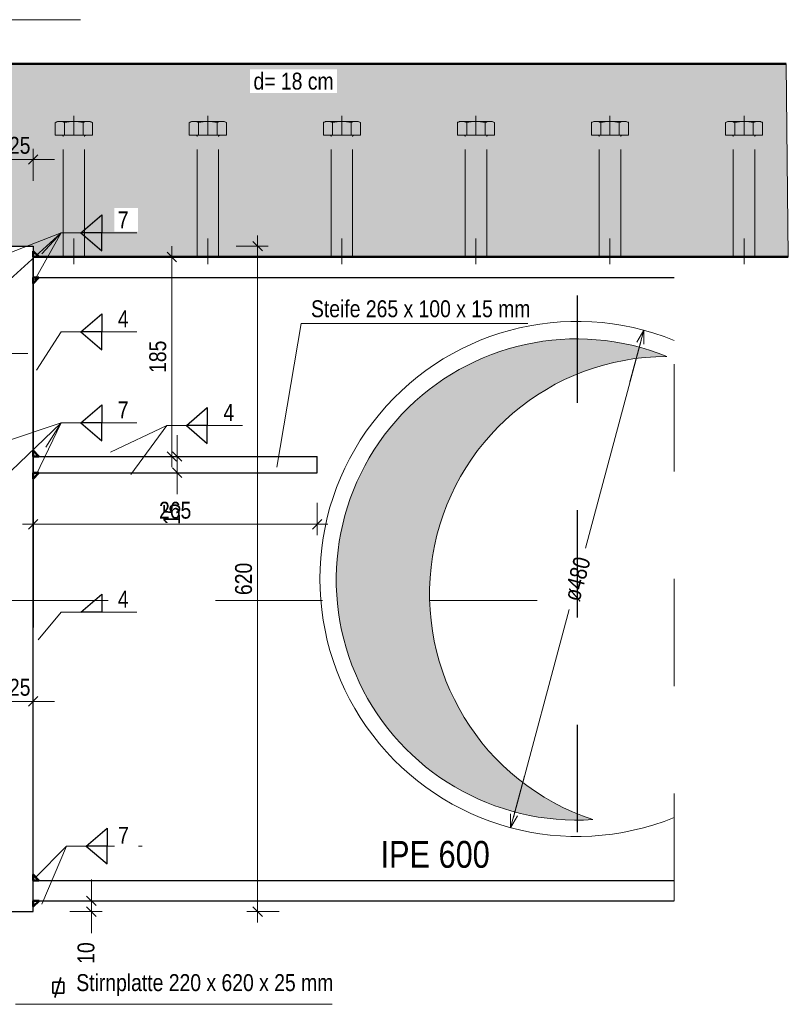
# Model space of a CAD drawing. Header units: millimetres. Extents: x 0 to 6.08, y 0 to 5.27.
# Tile 16 of 54: x 0.89 to 1.6, y 1.73 to 2.65. Entities that reach past the tile are written whole.
import ezdxf

# ---------------------------------------------------------------- set-up
doc = ezdxf.new("R2010")
doc.units = ezdxf.units.MM
doc.linetypes.add('DASHDOT', pattern=[1, 0.5, -0.25, 0, -0.25])
doc.linetypes.add('HIDDEN', pattern=[0.375, 0.25, -0.125])
doc.styles.add('Arial Narrow', font='ARIALN.TTF')
doc.dimstyles.new('Arch_Strakon_dimstyle', dxfattribs={"dimtxt": 1.575, "dimasz": 1, "dimexe": 1.25, "dimexo": 0.0625, "dimgap": 1, "dimtad": 0, "dimdec": 5, "dimzin": 12, "dimdsep": 46, "dimtxsty": 'Arial Narrow', "dimblk": 'Arrowhead_Tick', "dimsah": 1, "dimcen": 0, "dimse1": 1, "dimse2": 1, "dimclrd": 6, "dimclrt": 2, "dimazin": 0, "dimtfac": 1, "dimtdec": 4, "dimtmove": 0, "dimatfit": 3, "dimldrblk": 'NONE', "dimfxl": 1, "dimtvp": 1, "dimtolj": 1, "dimtzin": 0, "dimlwd": 13, "dimarcsym": 2})
doc.dimstyles.new('Radial_Strakon_dimstyle', dxfattribs={"dimtxt": 1.575, "dimasz": 1, "dimexe": 1.25, "dimexo": 0.0625, "dimgap": 1, "dimtad": 0, "dimdec": 5, "dimzin": 12, "dimdsep": 46, "dimtxsty": 'Arial Narrow', "dimblk": 'Arrowhead_Radial_Reverse', "dimsah": 1, "dimcen": 0, "dimse1": 1, "dimse2": 1, "dimclrd": 6, "dimclrt": 2, "dimazin": 0, "dimtfac": 1, "dimtdec": 4, "dimtmove": 0, "dimatfit": 3, "dimldrblk": 'NONE', "dimfxl": 1, "dimtvp": 1, "dimtolj": 1, "dimtzin": 0, "dimlwd": 13, "dimarcsym": 2})
pattern_1 = [(45, (0, 0), (-0.0031819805, 0.0031819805), [0, -0.0075])]
pattern_2 = [(135, (0, 0), (-0.0031819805, -0.0031819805), [0, -0.0075])]

# ---------------------------------------------------------------- blocks, each defined once
blk = doc.blocks.new('Arrowhead_Tick')
at = {"color": 0, "linetype": 'Continuous', "lineweight": -2, "ltscale": 0.2}
for p, q in [((0, 2), (0, -1)), ((-1, 0), (0, 0)), ((1, 0), (0, 0))]:
    blk.add_line(p, q, dxfattribs=at)
at = {"color": 2, "linetype": 'Continuous', "lineweight": 35, "ltscale": 0.2}
blk.add_line((0.442, 0.442), (-0.442, -0.442), dxfattribs=at)
blk = doc.blocks.new('*D31')
at = {"color": 6, "linetype": 'Continuous', "lineweight": 13}
blk.add_line((0.91062, 2.18057), (1.15562, 2.18057), dxfattribs=at)
at = {"layer": 'Defpoints', "color": 0}
for p in [(0.90062, 2.2287), (1.16562, 2.2287), (1.16562, 2.18057)]:
    blk.add_point(p, dxfattribs=at)
at = {"color": 6, "lineweight": 13, "xscale": 0.01, "yscale": 0.01, "zscale": 0.01}
blk.add_blockref('Arrowhead_Tick', (1.16562, 2.18057), dxfattribs=at)
at = {"color": 6, "lineweight": 13, "xscale": 0.01, "yscale": 0.01, "zscale": 0.01, "rotation": 180}
blk.add_blockref('Arrowhead_Tick', (0.90062, 2.18057), dxfattribs=at)
at = {"color": 2, "lineweight": 35, "insert": (1.03312, 2.19361), "char_height": 0.01575, "attachment_point": 5, "style": 'Arial Narrow'}
blk.add_mtext('\\A1;265', dxfattribs=at)
blk = doc.blocks.new('_None')
blk = doc.blocks.new('*D38')
at = {"color": 6, "linetype": 'Continuous', "lineweight": 13}
for p, q in [((1.035, 2.2537), (1.035, 2.2637)), ((1.035, 2.2287), (1.035, 2.2437)), ((1.035, 2.2187), (1.035, 2.2087))]:
    blk.add_line(p, q, dxfattribs=at)
at = {"layer": 'Defpoints', "color": 0}
for p in [(1.035, 2.2437), (1.16562, 2.2437), (1.16562, 2.2287)]:
    blk.add_point(p, dxfattribs=at)
at = {"color": 6, "lineweight": 13, "xscale": 0.01, "yscale": 0.01, "zscale": 0.01}
for p, rotation in [((1.035, 2.2437), 270), ((1.035, 2.2287), 90)]:
    blk.add_blockref('Arrowhead_Tick', p, dxfattribs=dict(at, rotation=rotation))
at = {"color": 2, "lineweight": 35, "insert": (1.03, 2.19001), "char_height": 0.01575, "attachment_point": 5, "rotation": 90, "style": 'Arial Narrow'}
blk.add_mtext('\\A1;15', dxfattribs=at)
blk = doc.blocks.new('*D39')
at = {"color": 6, "linetype": 'Continuous', "lineweight": 13}
blk.add_line((1.03, 2.2537), (1.03, 2.4197), dxfattribs=at)
at = {"layer": 'Defpoints', "color": 0}
for p in [(1.03, 2.4297), (1.49854, 2.4297), (1.16562, 2.2437)]:
    blk.add_point(p, dxfattribs=at)
at = {"color": 6, "lineweight": 13, "xscale": 0.01, "yscale": 0.01, "zscale": 0.01}
for p, rotation in [((1.03, 2.4297), 90.00000000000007), ((1.03, 2.2437), 270.0000000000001)]:
    blk.add_blockref('Arrowhead_Tick', p, dxfattribs=dict(at, rotation=rotation))
at = {"color": 2, "lineweight": 35, "insert": (1.01696, 2.3367), "char_height": 0.01575, "attachment_point": 5, "rotation": 90, "style": 'Arial Narrow'}
blk.add_mtext('\\A1;185', dxfattribs=at)
blk = doc.blocks.new('*D45')
at = {"color": 6, "linetype": 'Continuous', "lineweight": 13}
for p, q in [((0.86562, 2.52057), (0.85562, 2.52057)), ((0.87562, 2.52057), (0.90062, 2.52057)), ((0.91062, 2.52057), (0.92062, 2.52057))]:
    blk.add_line(p, q, dxfattribs=at)
at = {"layer": 'Defpoints', "color": 0}
for p in [(0.90062, 2.52057), (0.90062, 2.4397), (0.87562, 2.4297)]:
    blk.add_point(p, dxfattribs=at)
at = {"color": 6, "lineweight": 13, "xscale": 0.01, "yscale": 0.01, "zscale": 0.01}
blk.add_blockref('Arrowhead_Tick', (0.87562, 2.52057), dxfattribs=at)
at = {"color": 6, "lineweight": 13, "xscale": 0.01, "yscale": 0.01, "zscale": 0.01, "rotation": 180}
blk.add_blockref('Arrowhead_Tick', (0.90062, 2.52057), dxfattribs=at)
at = {"color": 2, "lineweight": 35, "insert": (0.88812, 2.53361), "char_height": 0.01575, "attachment_point": 5, "style": 'Arial Narrow'}
blk.add_mtext('\\A1;25', dxfattribs=at)
blk = doc.blocks.new('*D51')
at = {"color": 6, "linetype": 'Continuous', "lineweight": 13}
for p, q in [((0.84562, 2.01559), (0.83562, 2.01559)), ((0.85562, 2.01559), (0.87562, 2.01559)), ((0.88562, 2.01559), (0.89562, 2.01559))]:
    blk.add_line(p, q, dxfattribs=at)
at = {"layer": 'Defpoints', "color": 0}
for p in [(0.87562, 2.01559), (0.85562, 1.92411), (0.87562, 1.8197)]:
    blk.add_point(p, dxfattribs=at)
at = {"color": 6, "lineweight": 13, "xscale": 0.01, "yscale": 0.01, "zscale": 0.01}
for p, rotation in [((0.85562, 2.01559), 359.9999999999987), ((0.87562, 2.01559), 179.9999999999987)]:
    blk.add_blockref('Arrowhead_Tick', p, dxfattribs=dict(at, rotation=rotation))
at = {"color": 2, "lineweight": 35, "insert": (0.86562, 2.02863), "char_height": 0.01575, "attachment_point": 5, "style": 'Arial Narrow'}
blk.add_mtext('\\A1;20', dxfattribs=at)
blk = doc.blocks.new('*D52')
at = {"color": 6, "linetype": 'Continuous', "lineweight": 13}
for p, q in [((0.86562, 2.01559), (0.85562, 2.01559)), ((0.87562, 2.01559), (0.90062, 2.01559)), ((0.91062, 2.01559), (0.92062, 2.01559))]:
    blk.add_line(p, q, dxfattribs=at)
at = {"layer": 'Defpoints', "color": 0}
for p in [(0.90062, 2.01559), (0.90062, 1.8297), (0.87562, 1.8197)]:
    blk.add_point(p, dxfattribs=at)
at = {"color": 6, "lineweight": 13, "xscale": 0.01, "yscale": 0.01, "zscale": 0.01}
blk.add_blockref('Arrowhead_Tick', (0.87562, 2.01559), dxfattribs=at)
at = {"color": 6, "lineweight": 13, "xscale": 0.01, "yscale": 0.01, "zscale": 0.01, "rotation": 180}
blk.add_blockref('Arrowhead_Tick', (0.90062, 2.01559), dxfattribs=at)
at = {"color": 2, "lineweight": 35, "insert": (0.88812, 2.02863), "char_height": 0.01575, "attachment_point": 5, "style": 'Arial Narrow'}
blk.add_mtext('\\A1;25', dxfattribs=at)
blk = doc.blocks.new('*D158')
at = {"color": 6, "linetype": 'Continuous', "lineweight": 13}
for p, q in [((0.955, 1.8397), (0.955, 1.8497)), ((0.955, 1.8197), (0.955, 1.8297)), ((0.955, 1.8097), (0.955, 1.7997))]:
    blk.add_line(p, q, dxfattribs=at)
at = {"layer": 'Defpoints', "color": 0}
for p in [(0.90062, 1.8297), (0.955, 1.8297), (0.90062, 1.8197)]:
    blk.add_point(p, dxfattribs=at)
at = {"color": 6, "lineweight": 13, "xscale": 0.01, "yscale": 0.01, "zscale": 0.01}
for p, rotation in [((0.955, 1.8297), 270), ((0.955, 1.8197), 90)]:
    blk.add_blockref('Arrowhead_Tick', p, dxfattribs=dict(at, rotation=rotation))
at = {"color": 2, "lineweight": 35, "insert": (0.95, 1.78108), "char_height": 0.01575, "attachment_point": 5, "rotation": 90, "style": 'Arial Narrow'}
blk.add_mtext('\\A1;10', dxfattribs=at)
blk = doc.blocks.new('*D159')
at = {"color": 6, "linetype": 'Continuous', "lineweight": 13}
blk.add_line((1.11, 1.8297), (1.11, 2.4297), dxfattribs=at)
at = {"layer": 'Defpoints', "color": 0}
for p in [(0.87562, 2.4397), (1.11, 2.4397), (0.90062, 1.8197)]:
    blk.add_point(p, dxfattribs=at)
at = {"color": 6, "lineweight": 13, "xscale": 0.01, "yscale": 0.01, "zscale": 0.01}
for p, rotation in [((1.11, 2.4397), 90), ((1.11, 1.8197), 270)]:
    blk.add_blockref('Arrowhead_Tick', p, dxfattribs=dict(at, rotation=rotation))
at = {"color": 2, "lineweight": 35, "insert": (1.09696, 2.1297), "char_height": 0.01575, "attachment_point": 5, "rotation": 90, "style": 'Arial Narrow'}
blk.add_mtext('\\A1;620', dxfattribs=at)
blk = doc.blocks.new('Arrowhead_Radial_Reverse')
at = {"color": 0, "linetype": 'Continuous', "lineweight": -2, "ltscale": 0.2}
for p, q in [((0, 0), (-5, 0)), ((0, 0), (-1.25, 0.335)), ((-1.25, -0.335), (0, 0))]:
    blk.add_line(p, q, dxfattribs=at)
blk = doc.blocks.new('*D270')
at = {"color": 6, "linetype": 'Continuous', "lineweight": 13}
for p, q in [((1.41568, 2.15822), (1.46757, 2.35187)), ((1.4004, 2.10119), (1.34851, 1.90754))]:
    blk.add_line(p, q, dxfattribs=at)
at = {"layer": 'Defpoints', "color": 0}
for p in [(1.46757, 2.35187), (1.34851, 1.90754)]:
    blk.add_point(p, dxfattribs=at)
at = {"color": 6, "lineweight": 13, "xscale": 0.01, "yscale": 0.01, "zscale": 0.01}
for p, rotation in [((1.47015, 2.36153), 75.00000000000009), ((1.34592, 1.89788), 255.0000000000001)]:
    blk.add_blockref('Arrowhead_Radial_Reverse', p, dxfattribs=dict(at, rotation=rotation))
at = {"color": 2, "lineweight": 35, "insert": (1.40804, 2.1297), "char_height": 0.01575, "attachment_point": 5, "rotation": 75, "style": 'Arial Narrow'}
blk.add_mtext('\\A1;ø480', dxfattribs=at)

msp = doc.modelspace()

# ---------------------------------------------------------------- hatches: boundary and pattern name
at = {"lineweight": 18, "true_color": 0xceffce}
msp.add_hatch(color=254, dxfattribs=at).paths.add_polyline_path([(1.602911, 2.609705), (1.604916, 2.429705), (0.906264, 2.429705), (0.900617, 2.43501), (0.900617, 2.439705), (0.875617, 2.439705), (0.875617, 2.43501), (0.869971, 2.429705), (0.605617, 2.429705), (0.605617, 2.359705), (0.282793, 2.359705), (0.282793, 2.609705)])
at = {"lineweight": 18}
h = msp.add_hatch(dxfattribs=at)
h.set_pattern_fill('punkt', color=5, scale=0.01, angle=135, style=0, pattern_type=2)
h.set_pattern_definition(pattern_2)
h.paths.add_polyline_path([(0.906264, 2.429705), (0.900617, 2.429705), (0.900617, 2.43501)])
h = msp.add_hatch(dxfattribs=at)
h.set_pattern_fill('punkt', color=5, scale=0.01, angle=45, style=0, pattern_type=2)
h.set_pattern_definition(pattern_1)
h.paths.add_polyline_path([(0.900617, 2.405058), (0.900617, 2.410705), (0.905923, 2.410705)])
at = {"lineweight": 18, "true_color": 0xdfdfdf}
msp.add_hatch(color=254, dxfattribs=at).paths.add_polyline_path([(1.487873, 2.338465), (1.4841, 2.339874), (1.480302, 2.341216), (1.47648, 2.342489), (1.472636, 2.343694), (1.468771, 2.344829), (1.464887, 2.345895), (1.460984, 2.34689), (1.457063, 2.347815), (1.453127, 2.34867), (1.449176, 2.349454), (1.445211, 2.350167), (1.441235, 2.350808), (1.437247, 2.351378), (1.43325, 2.351876), (1.429244, 2.352302), (1.425232, 2.352656), (1.421214, 2.352938), (1.417191, 2.353148), (1.413165, 2.353286), (1.409138, 2.353351), (1.40511, 2.353344), (1.401082, 2.353264), (1.397057, 2.353112), (1.393035, 2.352888), (1.389018, 2.352592), (1.385007, 2.352223), (1.381003, 2.351782), (1.377007, 2.35127), (1.373022, 2.350686), (1.369048, 2.35003), (1.365086, 2.349303), (1.361137, 2.348505), (1.357204, 2.347636), (1.353287, 2.346697), (1.349387, 2.345687), (1.345507, 2.344608), (1.341646, 2.343459), (1.337806, 2.342241), (1.333989, 2.340954), (1.330196, 2.339599), (1.326428, 2.338175), (1.322686, 2.336685), (1.318971, 2.335127), (1.315285, 2.333503), (1.311629, 2.331812), (1.308003, 2.330057), (1.30441, 2.328236), (1.30085, 2.326352), (1.297324, 2.324403), (1.293834, 2.322392), (1.290381, 2.320318), (1.286966, 2.318183), (1.283589, 2.315986), (1.280253, 2.313729), (1.276957, 2.311413), (1.273704, 2.309038), (1.270494, 2.306605), (1.267328, 2.304114), (1.264207, 2.301567), (1.261133, 2.298964), (1.258106, 2.296307), (1.255127, 2.293595), (1.252197, 2.290831), (1.249318, 2.288014), (1.246489, 2.285146), (1.243713, 2.282228), (1.240989, 2.27926), (1.238319, 2.276244), (1.235704, 2.27318), (1.233144, 2.27007), (1.230641, 2.266914), (1.228195, 2.263714), (1.225806, 2.26047), (1.223476, 2.257184), (1.221206, 2.253857), (1.218996, 2.25049), (1.216846, 2.247083), (1.214758, 2.243638), (1.212733, 2.240156), (1.21077, 2.236639), (1.208871, 2.233087), (1.207036, 2.229501), (1.205265, 2.225883), (1.20356, 2.222233), (1.201921, 2.218554), (1.200348, 2.214845), (1.198842, 2.211109), (1.197403, 2.207347), (1.196033, 2.203559), (1.19473, 2.199748), (1.193496, 2.195913), (1.192332, 2.192057), (1.191236, 2.188181), (1.190211, 2.184285), (1.189255, 2.180372), (1.188371, 2.176442), (1.187556, 2.172497), (1.186813, 2.168539), (1.186141, 2.164567), (1.185541, 2.160584), (1.185012, 2.15659), (1.184555, 2.152588), (1.18417, 2.148579), (1.183858, 2.144563), (1.183617, 2.140542), (1.183449, 2.136517), (1.183353, 2.13249), (1.183329, 2.128462), (1.183378, 2.124434), (1.183499, 2.120408), (1.183692, 2.116385), (1.183958, 2.112365), (1.184295, 2.108351), (1.184705, 2.104344), (1.185187, 2.100345), (1.185741, 2.096355), (1.186366, 2.092376), (1.187062, 2.088408), (1.18783, 2.084454), (1.188669, 2.080514), (1.189578, 2.07659), (1.190558, 2.072683), (1.191607, 2.068794), (1.192727, 2.064925), (1.193915, 2.061076), (1.195173, 2.057249), (1.196499, 2.053446), (1.197894, 2.049667), (1.199356, 2.045913), (1.200885, 2.042187), (1.202481, 2.038488), (1.204143, 2.034819), (1.20587, 2.03118), (1.207663, 2.027573), (1.209521, 2.023999), (1.211442, 2.020458), (1.213427, 2.016953), (1.215474, 2.013484), (1.217583, 2.010052), (1.219754, 2.006659), (1.221985, 2.003305), (1.224276, 1.999992), (1.226626, 1.996721), (1.229034, 1.993492), (1.231501, 1.990307), (1.234024, 1.987167), (1.236603, 1.984073), (1.239237, 1.981026), (1.241926, 1.978026), (1.244667, 1.975075), (1.247462, 1.972174), (1.250308, 1.969324), (1.253205, 1.966525), (1.256152, 1.963779), (1.259148, 1.961086), (1.262191, 1.958447), (1.265282, 1.955864), (1.268418, 1.953336), (1.271599, 1.950865), (1.274825, 1.948452), (1.278093, 1.946097), (1.281402, 1.943801), (1.284753, 1.941565), (1.288143, 1.93939), (1.291572, 1.937276), (1.295038, 1.935223), (1.29854, 1.933234), (1.302078, 1.931307), (1.305649, 1.929445), (1.309254, 1.927647), (1.31289, 1.925914), (1.316557, 1.924246), (1.320253, 1.922645), (1.323977, 1.92111), (1.327729, 1.919643), (1.331506, 1.918243), (1.335307, 1.916911), (1.339132, 1.915648), (1.342979, 1.914454), (1.346847, 1.913329), (1.350735, 1.912274), (1.35464, 1.911288), (1.358563, 1.910373), (1.362502, 1.909529), (1.366455, 1.908755), (1.370421, 1.908053), (1.3744, 1.907422), (1.378389, 1.906863), (1.382387, 1.906375), (1.386394, 1.90596), (1.390407, 1.905616), (1.394426, 1.905345), (1.398449, 1.905145), (1.402475, 1.905018), (1.406503, 1.904964), (1.410531, 1.904982), (1.414558, 1.905072), (1.418583, 1.905234), (1.422604, 1.905469), (1.41895, 1.906705), (1.415318, 1.908004), (1.41171, 1.909367), (1.408125, 1.910792), (1.404566, 1.912279), (1.401033, 1.913828), (1.397528, 1.915439), (1.394052, 1.91711), (1.390605, 1.918842), (1.387189, 1.920634), (1.383805, 1.922485), (1.380453, 1.924394), (1.377135, 1.926362), (1.373852, 1.928387), (1.370605, 1.930469), (1.367395, 1.932607), (1.364222, 1.934802), (1.361088, 1.937051), (1.357994, 1.939354), (1.35494, 1.941711), (1.351928, 1.94412), (1.348959, 1.946582), (1.346033, 1.949096), (1.343151, 1.95166), (1.340314, 1.954273), (1.337523, 1.956936), (1.334779, 1.959647), (1.332083, 1.962406), (1.329435, 1.965211), (1.326836, 1.968061), (1.324288, 1.970957), (1.32179, 1.973897), (1.319344, 1.976879), (1.316951, 1.979904), (1.31461, 1.98297), (1.312323, 1.986077), (1.310091, 1.989223), (1.307914, 1.992407), (1.305793, 1.995629), (1.303728, 1.998887), (1.30172, 2.002181), (1.29977, 2.005509), (1.297879, 2.008871), (1.296046, 2.012265), (1.294273, 2.015691), (1.29256, 2.019147), (1.290907, 2.022632), (1.289315, 2.026146), (1.287785, 2.029686), (1.286316, 2.033253), (1.28491, 2.036845), (1.283567, 2.040461), (1.282287, 2.0441), (1.281071, 2.047761), (1.279919, 2.051442), (1.278831, 2.055143), (1.277808, 2.058862), (1.276849, 2.062599), (1.275956, 2.066351), (1.275129, 2.070119), (1.274367, 2.0739), (1.273672, 2.077694), (1.273042, 2.0815), (1.272479, 2.085316), (1.271983, 2.089141), (1.271553, 2.092975), (1.271191, 2.096815), (1.270895, 2.100661), (1.270666, 2.104512), (1.270505, 2.108366), (1.270411, 2.112222), (1.270384, 2.116079), (1.270424, 2.119936), (1.270531, 2.123792), (1.270706, 2.127646), (1.270948, 2.131496), (1.271257, 2.135341), (1.271632, 2.13918), (1.272075, 2.143011), (1.272584, 2.146835), (1.27316, 2.150649), (1.273803, 2.154453), (1.274511, 2.158244), (1.275286, 2.162023), (1.276126, 2.165788), (1.277032, 2.169538), (1.278003, 2.173271), (1.279039, 2.176986), (1.28014, 2.180683), (1.281304, 2.184361), (1.282533, 2.188017), (1.283826, 2.191652), (1.285181, 2.195263), (1.286599, 2.19885), (1.28808, 2.202412), (1.289622, 2.205948), (1.291226, 2.209456), (1.292891, 2.212936), (1.294616, 2.216386), (1.296401, 2.219805), (1.298245, 2.223193), (1.300148, 2.226548), (1.302109, 2.22987), (1.304128, 2.233157), (1.306204, 2.236408), (1.308336, 2.239623), (1.310524, 2.242799), (1.312767, 2.245938), (1.315064, 2.249036), (1.317415, 2.252094), (1.319819, 2.255111), (1.322276, 2.258085), (1.324783, 2.261016), (1.327342, 2.263903), (1.32995, 2.266745), (1.332607, 2.269541), (1.335313, 2.27229), (1.338066, 2.274992), (1.340866, 2.277645), (1.343712, 2.280249), (1.346603, 2.282803), (1.349537, 2.285307), (1.352515, 2.287758), (1.355536, 2.290158), (1.358597, 2.292504), (1.361699, 2.294797), (1.364841, 2.297035), (1.368021, 2.299219), (1.371239, 2.301346), (1.374493, 2.303417), (1.377783, 2.305431), (1.381107, 2.307387), (1.384465, 2.309285), (1.387856, 2.311125), (1.391278, 2.312905), (1.394731, 2.314625), (1.398213, 2.316284), (1.401724, 2.317883), (1.405261, 2.31942), (1.408826, 2.320895), (1.412415, 2.322308), (1.416028, 2.323658), (1.419665, 2.324945), (1.423323, 2.326168), (1.427002, 2.327327), (1.430701, 2.328423), (1.434418, 2.329453), (1.438152, 2.330418), (1.441903, 2.331319), (1.445669, 2.332153), (1.449449, 2.332922), (1.453242, 2.333625), (1.457047, 2.334262), (1.460862, 2.334832), (1.464686, 2.335336), (1.468518, 2.335773), (1.472358, 2.336143), (1.476203, 2.336446), (1.480054, 2.336682), (1.483907, 2.336851), (1.487763, 2.336953), (1.491621, 2.336987)])
at = {"lineweight": 18}
h = msp.add_hatch(dxfattribs=at)
h.set_pattern_fill('punkt', color=5, scale=0.01, angle=45, style=0, pattern_type=2)
h.set_pattern_definition(pattern_1)
h.paths.add_polyline_path([(0.900617, 2.249352), (0.900617, 2.243705), (0.905923, 2.243705)])
h = msp.add_hatch(dxfattribs=at)
h.set_pattern_fill('punkt', color=5, scale=0.01, angle=45, style=0, pattern_type=2)
h.set_pattern_definition(pattern_1)
h.paths.add_polyline_path([(0.900617, 2.223058), (0.900617, 2.228705), (0.905923, 2.228705)])
h = msp.add_hatch(dxfattribs=at)
h.set_pattern_fill('punkt', color=5, scale=0.01, angle=45, style=0, pattern_type=2)
h.set_pattern_definition(pattern_1)
h.paths.add_polyline_path([(0.900617, 1.854352), (0.905923, 1.848705), (0.900617, 1.848705)])
h = msp.add_hatch(dxfattribs=at)
h.set_pattern_fill('punkt', color=5, scale=0.01, angle=135, style=0, pattern_type=2)
h.set_pattern_definition(pattern_2)
h.paths.add_polyline_path([(0.906264, 1.829705), (0.900617, 1.8244), (0.900617, 1.829705)])

# ---------------------------------------------------------------- linework, layer by layer
at = {"color": 6, "linetype": 'Continuous', "lineweight": 13}
for p, q in [((0.944884, 2.650792), (0.796546, 2.650792)), ((0.92684, 2.452127), (0.87329, 2.431309)), ((0.92684, 2.452127), (0.875466, 2.405741)), ((0.92684, 2.452127), (0.902122, 2.408461)), ((0.92684, 2.452127), (0.908633, 2.43272)), ((0.92684, 2.452127), (0.997506, 2.452127)), ((1.150598, 2.367834), (1.127781, 2.233754)), ((1.361923, 2.367834), (1.150598, 2.367834)), ((0.92684, 2.359978), (0.903667, 2.324347)), ((0.92684, 2.359978), (0.997506, 2.359978)), ((0.92684, 2.275098), (0.874745, 2.25765)), ((0.92684, 2.275098), (0.87982, 2.230246)), ((0.92684, 2.275098), (0.903165, 2.226186)), ((0.912626, 2.252352), (0.92684, 2.275098)), ((0.92684, 2.275098), (0.997506, 2.275098)), ((1.025326, 2.272721), (0.972965, 2.247712)), ((1.025326, 2.272721), (0.991628, 2.227085)), ((1.025326, 2.272721), (1.095992, 2.272721)), ((0.92684, 2.098751), (0.905438, 2.072896)), ((0.92684, 2.098751), (0.997506, 2.098751)), ((0.931808, 1.88082), (0.902122, 1.850949)), ((0.931808, 1.88082), (0.908633, 1.82669)), ((0.931808, 1.88082), (1.002475, 1.88082)), ((1.17942, 1.733316), (0.884377, 1.733316))]:
    msp.add_line(p, q, dxfattribs=at)
at = {"color": 4, "linetype": 'Continuous', "lineweight": 50}
for p, q in [((0.282793, 2.609705), (1.602911, 2.609705)), ((0.906264, 2.429705), (0.900617, 2.43501)), ((0.900617, 2.429705), (0.900617, 2.43501)), ((1.604916, 2.429705), (0.900617, 2.429705)), ((0.906264, 2.429705), (0.900617, 2.429705)), ((0.900617, 2.405058), (0.905923, 2.410705)), ((0.900617, 2.405058), (0.900617, 2.410705)), ((0.900617, 2.410705), (0.905923, 2.410705)), ((0.900617, 2.249352), (0.905923, 2.243705)), ((0.900617, 2.249352), (0.900617, 2.243705)), ((0.900617, 2.243705), (0.905923, 2.243705)), ((0.900617, 2.223058), (0.905923, 2.228705)), ((0.900617, 2.223058), (0.900617, 2.228705)), ((0.900617, 2.228705), (0.905923, 2.228705)), ((0.900617, 1.854352), (0.905923, 1.848705)), ((0.900617, 1.854352), (0.900617, 1.848705)), ((0.900617, 1.848705), (0.905923, 1.848705)), ((0.906264, 1.829705), (0.900617, 1.8244)), ((0.906264, 1.829705), (0.900617, 1.829705)), ((0.900617, 1.829705), (0.900617, 1.8244))]:
    msp.add_line(p, q, dxfattribs=at)
at = {"color": 9, "linetype": 'Continuous', "lineweight": 0}
msp.add_line((1.602911, 2.609705), (1.604916, 2.429705), dxfattribs=at)
at = {"color": 6, "linetype": 'HIDDEN', "lineweight": 13, "ltscale": 0.05}
for p, q in [((0.938617, 2.561081), (0.938617, 2.543081)), ((1.063617, 2.561081), (1.063617, 2.543081)), ((1.188617, 2.561081), (1.188617, 2.543081)), ((1.313617, 2.561081), (1.313617, 2.543081)), ((1.438617, 2.561081), (1.438617, 2.543081)), ((1.563617, 2.561081), (1.563617, 2.543081)), ((0.921297, 2.543081), (0.921297, 2.55492)), ((0.925627, 2.556081), (0.951608, 2.556081)), ((0.929957, 2.55492), (0.929957, 2.543081)), ((0.947278, 2.543081), (0.947278, 2.554913)), ((0.955938, 2.543081), (0.955938, 2.554913)), ((1.046297, 2.543081), (1.046297, 2.55492)), ((1.050627, 2.556081), (1.076608, 2.556081)), ((1.054957, 2.55492), (1.054957, 2.543081)), ((1.072278, 2.543081), (1.072278, 2.554913)), ((1.080938, 2.543081), (1.080938, 2.554913)), ((1.171297, 2.543081), (1.171297, 2.55492)), ((1.175627, 2.556081), (1.201608, 2.556081)), ((1.179957, 2.55492), (1.179957, 2.543081)), ((1.197278, 2.543081), (1.197278, 2.554913)), ((1.205938, 2.543081), (1.205938, 2.554913)), ((1.296297, 2.543081), (1.296297, 2.55492)), ((1.300627, 2.556081), (1.326608, 2.556081)), ((1.304957, 2.55492), (1.304957, 2.543081)), ((1.322278, 2.543081), (1.322278, 2.554913)), ((1.330938, 2.543081), (1.330938, 2.554913)), ((1.421297, 2.543081), (1.421297, 2.55492)), ((1.425627, 2.556081), (1.451608, 2.556081)), ((1.429957, 2.55492), (1.429957, 2.543081)), ((1.447278, 2.543081), (1.447278, 2.554913)), ((1.455938, 2.543081), (1.455938, 2.554913)), ((1.546297, 2.543081), (1.546297, 2.55492)), ((1.550627, 2.556081), (1.576608, 2.556081)), ((1.554957, 2.55492), (1.554957, 2.543081)), ((1.572278, 2.543081), (1.572278, 2.554913)), ((1.580938, 2.543081), (1.580938, 2.554913)), ((0.955938, 2.543081), (0.921297, 2.543081)), ((0.949617, 2.543081), (0.927617, 2.543081)), ((0.928617, 2.429705), (0.928617, 2.542081)), ((0.948617, 2.429705), (0.948617, 2.542081)), ((1.080938, 2.543081), (1.046297, 2.543081)), ((1.074617, 2.543081), (1.052617, 2.543081)), ((1.053617, 2.429705), (1.053617, 2.542081)), ((1.073617, 2.429705), (1.073617, 2.542081)), ((1.205938, 2.543081), (1.171297, 2.543081)), ((1.199617, 2.543081), (1.177617, 2.543081)), ((1.178617, 2.429705), (1.178617, 2.542081)), ((1.198617, 2.429705), (1.198617, 2.542081)), ((1.330938, 2.543081), (1.296297, 2.543081)), ((1.324617, 2.543081), (1.302617, 2.543081)), ((1.303617, 2.429705), (1.303617, 2.542081)), ((1.323617, 2.429705), (1.323617, 2.542081)), ((1.455938, 2.543081), (1.421297, 2.543081)), ((1.449617, 2.543081), (1.427617, 2.543081)), ((1.428617, 2.429705), (1.428617, 2.542081)), ((1.448617, 2.429705), (1.448617, 2.542081)), ((1.580938, 2.543081), (1.546297, 2.543081)), ((1.574617, 2.543081), (1.552617, 2.543081)), ((1.553617, 2.429705), (1.553617, 2.542081)), ((1.573617, 2.429705), (1.573617, 2.542081)), ((0.928617, 2.429705), (0.928617, 2.446814)), ((0.938617, 2.429705), (0.938617, 2.446814)), ((0.938617, 2.446814), (0.938617, 2.423081)), ((0.948617, 2.429705), (0.948617, 2.446814)), ((1.053617, 2.429705), (1.053617, 2.446814)), ((1.063617, 2.429705), (1.063617, 2.446814)), ((1.063617, 2.446814), (1.063617, 2.423081)), ((1.073617, 2.429705), (1.073617, 2.446814)), ((1.178617, 2.429705), (1.178617, 2.446814)), ((1.188617, 2.429705), (1.188617, 2.446814)), ((1.188617, 2.446814), (1.188617, 2.423081)), ((1.198617, 2.429705), (1.198617, 2.446814)), ((1.303617, 2.429705), (1.303617, 2.446814)), ((1.313617, 2.429705), (1.313617, 2.446814)), ((1.313617, 2.446814), (1.313617, 2.423081)), ((1.323617, 2.429705), (1.323617, 2.446814)), ((1.428617, 2.429705), (1.428617, 2.446814)), ((1.438617, 2.429705), (1.438617, 2.446814)), ((1.438617, 2.446814), (1.438617, 2.423081)), ((1.448617, 2.429705), (1.448617, 2.446814)), ((1.553617, 2.429705), (1.553617, 2.446814)), ((1.563617, 2.429705), (1.563617, 2.446814)), ((1.563617, 2.446814), (1.563617, 2.423081)), ((1.573617, 2.429705), (1.573617, 2.446814)), ((0.948617, 2.429705), (0.928617, 2.429705)), ((1.073617, 2.429705), (1.053617, 2.429705)), ((1.198617, 2.429705), (1.178617, 2.429705)), ((1.323617, 2.429705), (1.303617, 2.429705)), ((1.448617, 2.429705), (1.428617, 2.429705)), ((1.573617, 2.429705), (1.553617, 2.429705))]:
    msp.add_line(p, q, dxfattribs=at)
at = {"color": 3, "linetype": 'Continuous', "lineweight": 25}
for p, q in [((0.945121, 2.452127), (0.964587, 2.46883)), ((0.964587, 2.46883), (0.964587, 2.452127)), ((0.964587, 2.452127), (0.945121, 2.452127)), ((0.945121, 2.452127), (0.964587, 2.435424)), ((0.964587, 2.435424), (0.964587, 2.452127)), ((0.875617, 2.439705), (0.900617, 2.439705)), ((0.900617, 2.439705), (0.900617, 2.429705)), ((0.900617, 2.439705), (0.900617, 2.429705)), ((0.900617, 2.429705), (0.900617, 2.08428)), ((0.900617, 2.429705), (1.498543, 2.429705)), ((0.900617, 1.829705), (0.900617, 2.429705)), ((0.900617, 2.429705), (0.900617, 2.08428)), ((0.900617, 2.410705), (1.498543, 2.410705)), ((0.945121, 2.359978), (0.964587, 2.376681)), ((0.964587, 2.376681), (0.964587, 2.359978)), ((0.964587, 2.359978), (0.945121, 2.359978)), ((0.945121, 2.359978), (0.964587, 2.343275)), ((0.964587, 2.359978), (0.945121, 2.359978)), ((0.964587, 2.343275), (0.964587, 2.359978)), ((0.945121, 2.275098), (0.964587, 2.291801)), ((0.964587, 2.291801), (0.964587, 2.275098)), ((1.043607, 2.272721), (1.063074, 2.289424)), ((1.063074, 2.289424), (1.063074, 2.272721)), ((0.964587, 2.275098), (0.945121, 2.275098)), ((0.945121, 2.275098), (0.964587, 2.258395)), ((0.964587, 2.258395), (0.964587, 2.275098)), ((1.063074, 2.272721), (1.043607, 2.272721)), ((1.043607, 2.272721), (1.063074, 2.256018)), ((1.063074, 2.256018), (1.063074, 2.272721)), ((0.900617, 2.243705), (1.165617, 2.243705)), ((0.900617, 2.243705), (1.165617, 2.243705)), ((1.165617, 2.228705), (1.165617, 2.243705)), ((1.165617, 2.228705), (1.165617, 2.243705)), ((0.900617, 2.228705), (1.165617, 2.228705)), ((0.900617, 2.228705), (1.165617, 2.228705)), ((0.945121, 2.098751), (0.964587, 2.115454)), ((0.964587, 2.115454), (0.964587, 2.098751)), ((0.964587, 2.098751), (0.945121, 2.098751)), ((0.950089, 1.88082), (0.969556, 1.897523)), ((0.969556, 1.897523), (0.969556, 1.88082)), ((0.950089, 1.88082), (0.969556, 1.864117)), ((0.969556, 1.88082), (0.950089, 1.88082)), ((0.969556, 1.864117), (0.969556, 1.88082)), ((0.900617, 1.848705), (1.498543, 1.848705)), ((0.900617, 1.829705), (1.498543, 1.829705)), ((0.900617, 1.819705), (0.900617, 1.829705)), ((0.875617, 1.819705), (0.900617, 1.819705))]:
    msp.add_line(p, q, dxfattribs=at)
at = {"color": 5, "linetype": 'HIDDEN', "lineweight": 18, "ltscale": 0.05}
msp.add_line((1.498543, 1.829705), (1.498543, 2.429705), dxfattribs=at)
at = {"color": 10, "linetype": 'DASHDOT', "ltscale": 0.05}
msp.add_line((1.408038, 2.393705), (1.408038, 1.865705), dxfattribs=at)
at = {"color": 9, "linetype": 'DASHDOT', "lineweight": 0, "ltscale": 0.05}
for p, q in [((0.595617, 2.339705), (0.945658, 2.339705)), ((0.870617, 2.109705), (1.468026, 2.109705))]:
    msp.add_line(p, q, dxfattribs=at)
at = {"color": 2, "linetype": 'Continuous', "lineweight": 35}
for p, q in [((0.91915, 1.743837), (0.91915, 1.753837)), ((0.91915, 1.753837), (0.92915, 1.753837)), ((0.920944, 1.739802), (0.926596, 1.758173)), ((0.92915, 1.753837), (0.92915, 1.743837)), ((0.92915, 1.743837), (0.91915, 1.743837))]:
    msp.add_line(p, q, dxfattribs=at)
at = {"color": 6, "linetype": 'HIDDEN', "lineweight": 13, "ltscale": 0.05}
for centre, radius, start, end in [((0.925627, 2.547421), 0.00866, 59.99927, 120.000728), ((0.938617, 2.52262), 0.033434, 74.987632, 105.009015), ((0.951608, 2.547421), 0.008654, 59.974265, 120.025735), ((1.050627, 2.547421), 0.00866, 59.99927, 120.000728), ((1.063617, 2.52262), 0.033434, 74.987632, 105.009015), ((1.076608, 2.547421), 0.008654, 59.974265, 120.025735), ((1.175627, 2.547421), 0.00866, 59.99927, 120.000728), ((1.188617, 2.52262), 0.033434, 74.987632, 105.009015), ((1.201608, 2.547421), 0.008654, 59.974265, 120.025735), ((1.300627, 2.547421), 0.00866, 59.99927, 120.000728), ((1.313617, 2.52262), 0.033434, 74.987632, 105.009015), ((1.326608, 2.547421), 0.008654, 59.974265, 120.025735), ((1.425627, 2.547421), 0.00866, 59.99927, 120.000728), ((1.438617, 2.52262), 0.033434, 74.987632, 105.009015), ((1.451608, 2.547421), 0.008654, 59.974265, 120.025735), ((1.550627, 2.547421), 0.00866, 59.99927, 120.000728), ((1.563617, 2.52262), 0.033434, 74.987632, 105.009015), ((1.576608, 2.547421), 0.008654, 59.974265, 120.025735), ((0.927617, 2.542081), 0.001, 0, 90.000019), ((0.949617, 2.542081), 0.001, 90, 180), ((1.052617, 2.542081), 0.001, 0, 90.000019), ((1.074617, 2.542081), 0.001, 90, 180), ((1.177617, 2.542081), 0.001, 0, 90.000019), ((1.199617, 2.542081), 0.001, 90, 180), ((1.302617, 2.542081), 0.001, 0, 90.000019), ((1.324617, 2.542081), 0.001, 90, 180), ((1.427617, 2.542081), 0.001, 0, 90.000019), ((1.449617, 2.542081), 0.001, 90, 180), ((1.552617, 2.542081), 0.001, 0, 90.000019), ((1.574617, 2.542081), 0.001, 90, 180)]:
    msp.add_arc(centre, radius, start, end, dxfattribs=at)
at = {"color": 5, "linetype": 'Continuous', "lineweight": 18}
msp.add_arc((1.408038, 2.129705), 0.24, 67.845483, 292.154517, dxfattribs=at)
at = {"color": 9, "linetype": 'Continuous', "lineweight": 0}
for centre, radius, start, end in [((1.407525, 2.129159), 0.224198, 67.969881, 273.856497), ((1.491669, 2.115701), 0.221286, 90.012643, 251.813735)]:
    msp.add_arc(centre, radius, start, end, dxfattribs=at)

# ---------------------------------------------------------------- dimensions: what is measured, and where the dimension line sits
at = {"lineweight": 35}
for base, p1, p2, text, picture, middle in [((0.900617, 2.520566), (0.875617, 2.429705), (0.900617, 2.439705), '25', '*D45', (0.888117, 2.520566)), ((1.165617, 2.180566), (0.900617, 2.228705), (1.165617, 2.228705), '265', '*D31', (1.033117, 2.180566)), ((0.875617, 2.015586), (0.855617, 1.924106), (0.875617, 1.819705), '20', '*D51', (0.865617, 2.015586)), ((0.900617, 2.015586), (0.875617, 1.819705), (0.900617, 1.829705), '25', '*D52', (0.888117, 2.015586))]:
    dim = msp.add_linear_dim(base=base, p1=p1, p2=p2, text=text, dimstyle='Arch_Strakon_dimstyle', override={"dimscale": 0.01, "dimtxt": 1.575, "dimasz": 1, "dimgap": 0.5, "dimtad": 1, "dimjust": 0, "dimtih": 0, "dimtoh": 0, "dimdec": 5, "dimdsep": 46, "dimtxsty": 'Arial Narrow', "dimclrd": 6, "dimclrt": 2, "dimtix": 1, "dimtofl": 255, "dimtmove": 0, "dimatfit": 2, "dimfxl": 0, "dimfxlon": 0, "dimtvp": 31.746032, "dimlwd": 13}, dxfattribs=at)
    dim.commit()
    dim.dimension.update_dxf_attribs({"geometry": picture, "text_midpoint": middle, "dimtype": 160})
for base, p1, p2, text, override, picture, middle in [((1.11, 2.439705), (0.900617, 1.819705), (0.875617, 2.439705), '620', {"dimscale": 0.01, "dimtxt": 1.575, "dimasz": 1, "dimgap": 0.5, "dimtad": 1, "dimjust": 0, "dimtih": 0, "dimtoh": 0, "dimdec": 5, "dimdsep": 46, "dimtxsty": 'Arial Narrow', "dimclrd": 6, "dimclrt": 2, "dimtix": 1, "dimtofl": 255, "dimtmove": 0, "dimatfit": 2, "dimfxl": 0, "dimfxlon": 0, "dimtvp": 31.746032, "dimlwd": 13}, '*D159', (1.11, 2.129705)), ((1.03, 2.429705), (1.165617, 2.243705), (1.498543, 2.429705), '185', {"dimscale": 0.01, "dimtxt": 1.575, "dimasz": 1, "dimgap": 0.5, "dimtad": 1, "dimjust": 0, "dimtih": 0, "dimtoh": 0, "dimdec": 5, "dimdsep": 46, "dimtxsty": 'Arial Narrow', "dimclrd": 6, "dimclrt": 2, "dimtix": 1, "dimtofl": 255, "dimtmove": 0, "dimatfit": 2, "dimfxl": 0, "dimfxlon": 0, "dimtvp": 31.746032, "dimlwd": 13}, '*D39', (1.03, 2.336705)), ((1.035, 2.243705), (1.165617, 2.228705), (1.165617, 2.243705), '15', {"dimscale": 0.01, "dimtxt": 1.575, "dimasz": 1, "dimgap": 0.5, "dimtad": 1, "dimjust": 0, "dimtih": 0, "dimtoh": 0, "dimdec": 5, "dimdsep": 46, "dimtxsty": 'Arial Narrow', "dimclrd": 6, "dimclrt": 2, "dimtix": 0, "dimtofl": 255, "dimtmove": 2, "dimatfit": 2, "dimfxl": 0, "dimfxlon": 0, "dimtvp": 31.746032, "dimlwd": 13}, '*D38', (1.03, 2.19001)), ((0.955, 1.829705), (0.900617, 1.819705), (0.900617, 1.829705), '10', {"dimscale": 0.01, "dimtxt": 1.575, "dimasz": 1, "dimgap": 0.5, "dimtad": 1, "dimjust": 0, "dimtih": 0, "dimtoh": 0, "dimdec": 5, "dimdsep": 46, "dimtxsty": 'Arial Narrow', "dimclrd": 6, "dimclrt": 2, "dimtix": 0, "dimtofl": 255, "dimtmove": 2, "dimatfit": 2, "dimfxl": 0, "dimfxlon": 0, "dimtvp": 31.746032, "dimlwd": 13}, '*D158', (0.95, 1.781081))]:
    dim = msp.add_linear_dim(base=base, p1=p1, p2=p2, angle=90, text=text, dimstyle='Arch_Strakon_dimstyle', override=override, dxfattribs=at)
    dim.commit()
    dim.dimension.update_dxf_attribs({"geometry": picture, "text_midpoint": middle, "dimtype": 160})
dim = msp.add_diameter_dim_2p(p1=(1.470154, 2.361527), p2=(1.345921, 1.897883), text='ø480', dimstyle='Radial_Strakon_dimstyle', override={"dimscale": 0.01, "dimtxt": 1.575, "dimasz": 1, "dimtad": 0, "dimjust": 0, "dimtih": 0, "dimtoh": 0, "dimdec": 3, "dimdsep": 46, "dimtxsty": 'Arial Narrow', "dimblk1": 'Arrowhead_Radial_Reverse', "dimblk2": 'Arrowhead_Radial_Reverse', "dimsah": 1, "dimcen": 0, "dimclrd": 6, "dimclrt": 2, "dimtix": 1, "dimtofl": 0, "dimtmove": 2, "dimatfit": 3, "dimlwd": 13}, dxfattribs=at)
dim.commit()
dim.dimension.update_dxf_attribs({"geometry": '*D270', "text_midpoint": (1.408038, 2.129705), "dimtype": 163})

# ---------------------------------------------------------------- next in the draw order: texts
at = {"color": 2, "lineweight": 35, "attachment_point": 7, "line_spacing_factor": 0.9, "style": 'Arial Narrow', "bg_fill": 3, "box_fill_scale": 1.2, "bg_fill_color": 256, "bg_fill_true_color": 13158600, "bg_fill_transparency": 0}
for s, insert, char_height in [('d= 18 cm', (1.106148, 2.585428), 0.01575), ('7', (0.979624, 2.45639), 0.01575), ('Steife 265 x 100 x 15 mm', (1.159786, 2.373347), 0.01575), ('4', (0.979624, 2.364242), 0.01575), ('7', (0.979624, 2.279361), 0.01575), ('4', (1.07811, 2.276984), 0.01575), ('4', (0.979624, 2.103014), 0.01575), ('7', (0.979939, 1.882913), 0.01575), ('IPE 600', (1.224627, 1.860183), 0.025), ('Stirnplatte 220 x 620 x 25 mm', (0.940907, 1.740912), 0.01575)]:
    msp.add_mtext(s, dxfattribs=dict(at, insert=insert, char_height=char_height))

doc.saveas('drawing.dxf')
